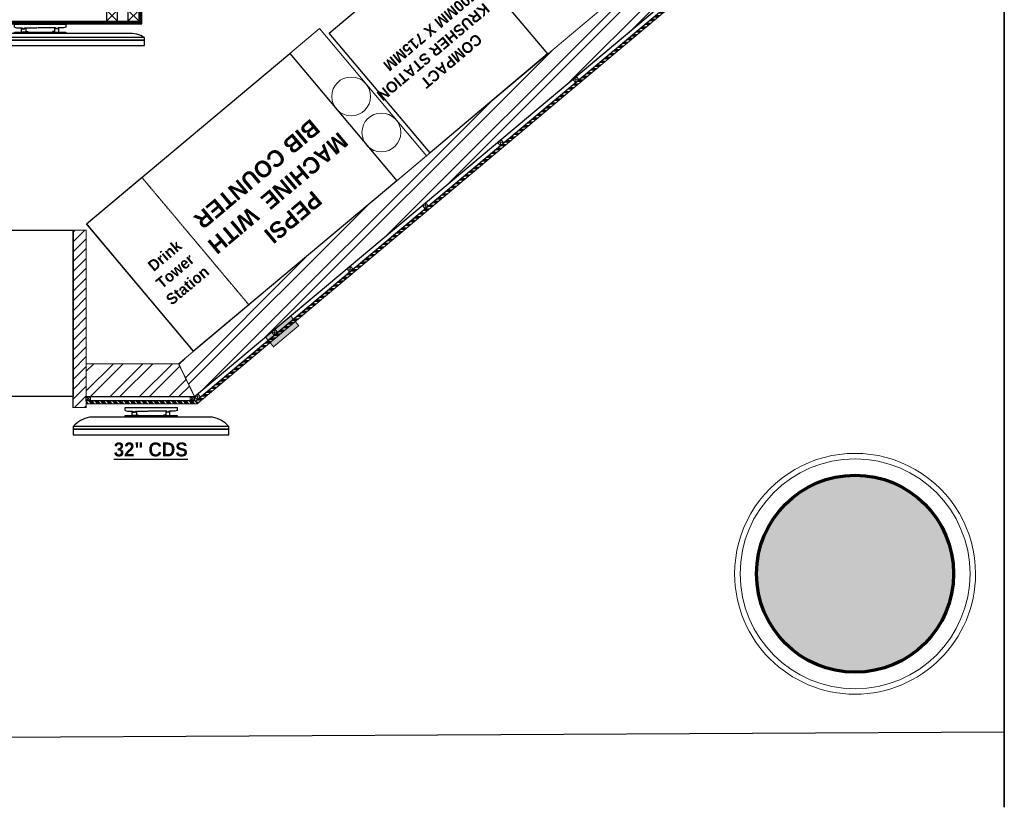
# Model space of a CAD drawing. Header units: millimetres. Extents: x -115221 to 194496, y -122556 to 375476.
# Tile 101 of 169: x 105475 to 109972, y -12674 to -9076. Entities that reach past the tile are written whole.
import ezdxf

# ---------------------------------------------------------------- set-up
doc = ezdxf.new("R2010")
doc.units = ezdxf.units.MM
doc.linetypes.add('CONTINOUS', pattern=[0])
doc.linetypes.add('HIDDEN', pattern=[0.375, 0.25, -0.125])
doc.layers.add('FUR R0', color=8, linetype='Continuous')
doc.layers.add('WWDS FURNITURE LAYOUT', color=8, linetype='Continuous')
doc.layers.add('PARTITION LAYOUT', color=36, linetype='CONTINOUS', lineweight=18)
doc.styles.add('har', font='GOTHICB.TTF')

# ---------------------------------------------------------------- blocks, each defined once
blk = doc.blocks.new('NIA_Break Line w Scale - 1-100-V2-F_B-14 PLAN')
at = {"layer": 'FUR R0'}
for p, q in [((5994.5, 266.7), (538.7, 266.7)), ((538.7, 266.7), (5994.5, 266.7))]:
    blk.add_line(p, q, dxfattribs=at)
blk = doc.blocks.new('JSDJNB')
at = {"layer": 'FUR R0'}
h = blk.add_hatch(dxfattribs=at)
h.set_pattern_fill('ANSI31', color=256, angle=90)
h.set_pattern_definition([(135, (184504.06984, -52712.82564), (-0.08838834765, -0.08838834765), [])])
h.paths.add_polyline_path([(255108.09, -67411.99), (255108.09, -67409.99), (254955.77, -67409.99), (254955.77, -67411.99)], flags=16)
h.paths.add_polyline_path([(255108.59, -67412.49), (255108.59, -67409.49), (254955.27, -67409.49), (254955.27, -67412.49)])
for p, q in [((254968.67, -67413.07), (254968.67, -67412.54)), ((254968.67, -67412.54), (254977.93, -67412.54)), ((254977.93, -67412.54), (254977.93, -67413.07)), ((255007.67, -67413.07), (255007.67, -67412.54)), ((255007.67, -67412.54), (255016.93, -67412.54)), ((255016.93, -67412.54), (255016.93, -67413.07)), ((255046.67, -67413.07), (255046.67, -67412.54)), ((255046.67, -67412.54), (255055.93, -67412.54)), ((255055.93, -67412.54), (255055.93, -67413.07)), ((255085.67, -67413.07), (255085.67, -67412.54)), ((255085.67, -67412.54), (255094.93, -67412.54)), ((255094.93, -67412.54), (255094.93, -67413.07)), ((254989.16, -67414.23), (254957.44, -67414.23)), ((255028.16, -67414.23), (254996.44, -67414.23)), ((255067.16, -67414.23), (255035.44, -67414.23)), ((255106.16, -67414.23), (255074.44, -67414.23))]:
    blk.add_line(p, q, dxfattribs=at)
for points in [[(255108.59, -67412.49), (255108.59, -67409.49), (254955.27, -67409.49), (254955.27, -67412.49)], [(255108.09, -67411.99), (255108.09, -67409.99), (254955.77, -67409.99), (254955.77, -67411.99)], [(254955.77, -67409.99), (254957.77, -67409.99), (254957.77, -67411.99), (254955.77, -67411.99)], [(254959.62, -67409.99), (254961.62, -67409.99), (254961.62, -67411.99), (254959.62, -67411.99)], [(254995.35, -67409.99), (254993.35, -67409.99), (254993.35, -67411.99), (254995.35, -67411.99)], [(255009.16, -67409.99), (255007.16, -67409.99), (255007.16, -67411.99), (255009.16, -67411.99)], [(255032.93, -67409.99), (255030.93, -67409.99), (255030.93, -67411.99), (255032.93, -67411.99)], [(255056.7, -67409.99), (255054.7, -67409.99), (255054.7, -67411.99), (255056.7, -67411.99)], [(255070.51, -67409.99), (255068.51, -67409.99), (255068.51, -67411.99), (255070.51, -67411.99)], [(255104.24, -67409.99), (255102.24, -67409.99), (255102.24, -67411.99), (255104.24, -67411.99)], [(255108.09, -67409.99), (255106.09, -67409.99), (255106.09, -67411.99), (255108.09, -67411.99)], [(254977.93, -67414.23), (254968.67, -67414.23), (254968.67, -67413.95), (254977.93, -67413.95)], [(255016.93, -67414.23), (255007.67, -67414.23), (255007.67, -67413.95), (255016.93, -67413.95)], [(255055.93, -67414.23), (255046.67, -67414.23), (255046.67, -67413.95), (255055.93, -67413.95)], [(255094.93, -67414.23), (255085.67, -67414.23), (255085.67, -67413.95), (255094.93, -67413.95)], [(254992.06, -67414.93), (254954.55, -67414.93), (254954.55, -67415.41), (254992.06, -67415.41)], [(254954.55, -67415.41), (254954.55, -67416.38), (254992.06, -67416.38), (254992.06, -67415.41)], [(255031.06, -67414.93), (254993.55, -67414.93), (254993.55, -67415.41), (255031.06, -67415.41)], [(254993.55, -67415.41), (254993.55, -67416.38), (255031.06, -67416.38), (255031.06, -67415.41)], [(255070.06, -67414.93), (255032.55, -67414.93), (255032.55, -67415.41), (255070.06, -67415.41)], [(255032.55, -67415.41), (255032.55, -67416.38), (255070.06, -67416.38), (255070.06, -67415.41)], [(255109.06, -67414.93), (255071.55, -67414.93), (255071.55, -67415.41), (255109.06, -67415.41)], [(255071.55, -67415.41), (255071.55, -67416.38), (255109.06, -67416.38), (255109.06, -67415.41)]]:
    blk.add_lwpolyline(points, close=True, dxfattribs=at)
for points in [[(254957.77, -67409.99), (254955.77, -67411.99)], [(254955.77, -67409.99), (254957.77, -67411.99)], [(254961.62, -67409.99), (254959.62, -67411.99)], [(254959.62, -67409.99), (254961.62, -67411.99)], [(254993.35, -67409.99), (254995.35, -67411.99)], [(254995.35, -67409.99), (254993.35, -67411.99)], [(255007.16, -67409.99), (255009.16, -67411.99)], [(255009.16, -67409.99), (255007.16, -67411.99)], [(255030.93, -67409.99), (255032.93, -67411.99)], [(255032.93, -67409.99), (255030.93, -67411.99)], [(255054.7, -67409.99), (255056.7, -67411.99)], [(255056.7, -67409.99), (255054.7, -67411.99)], [(255068.51, -67409.99), (255070.51, -67411.99)], [(255070.51, -67409.99), (255068.51, -67411.99)], [(255102.24, -67409.99), (255104.24, -67411.99)], [(255104.24, -67409.99), (255102.24, -67411.99)], [(255106.09, -67409.99), (255108.09, -67411.99)], [(255108.09, -67409.99), (255106.09, -67411.99)], [(254968.67, -67413.07), (254969.08, -67413.18), (254970.06, -67413.18), (254970.06, -67413.26), (254970.19, -67413.26), (254970.19, -67413.31), (254970.06, -67413.31), (254970.06, -67413.38), (254970.52, -67413.38), (254970.52, -67413.31), (254970.44, -67413.31), (254970.44, -67413.26), (254970.52, -67413.26), (254970.52, -67413.18), (254972.78, -67413.18)], [(254969.97, -67413.95), (254969.97, -67413.22), (254970.05, -67413.22), (254970.05, -67413.28), (254970.17, -67413.28), (254970.17, -67413.3), (254970.05, -67413.3), (254970.05, -67413.39), (254970.54, -67413.39), (254970.54, -67413.31), (254970.45, -67413.31), (254970.45, -67413.27), (254970.54, -67413.27), (254970.54, -67413.2), (254970.7, -67413.2), (254970.7, -67413.87), (254971.1, -67413.87), (254971.1, -67413.95), (254969.97, -67413.95)], [(254977.93, -67413.07), (254977.52, -67413.18), (254976.54, -67413.18), (254976.54, -67413.26), (254976.42, -67413.26), (254976.42, -67413.31), (254976.54, -67413.31), (254976.54, -67413.38), (254976.08, -67413.38), (254976.08, -67413.31), (254976.16, -67413.31), (254976.16, -67413.26), (254976.08, -67413.26), (254976.08, -67413.18), (254972.86, -67413.18)], [(254976.64, -67413.95), (254976.64, -67413.22), (254976.56, -67413.22), (254976.56, -67413.28), (254976.43, -67413.28), (254976.43, -67413.3), (254976.56, -67413.3), (254976.56, -67413.39), (254976.06, -67413.39), (254976.06, -67413.31), (254976.15, -67413.31), (254976.15, -67413.27), (254976.06, -67413.27), (254976.06, -67413.2), (254975.91, -67413.2), (254975.91, -67413.87), (254975.5, -67413.87), (254975.5, -67413.95), (254976.64, -67413.95)], [(255007.67, -67413.07), (255008.08, -67413.18), (255009.06, -67413.18), (255009.06, -67413.26), (255009.19, -67413.26), (255009.19, -67413.31), (255009.06, -67413.31), (255009.06, -67413.38), (255009.52, -67413.38), (255009.52, -67413.31), (255009.44, -67413.31), (255009.44, -67413.26), (255009.52, -67413.26), (255009.52, -67413.18), (255011.78, -67413.18)], [(255008.97, -67413.95), (255008.97, -67413.22), (255009.05, -67413.22), (255009.05, -67413.28), (255009.17, -67413.28), (255009.17, -67413.3), (255009.05, -67413.3), (255009.05, -67413.39), (255009.54, -67413.39), (255009.54, -67413.31), (255009.45, -67413.31), (255009.45, -67413.27), (255009.54, -67413.27), (255009.54, -67413.2), (255009.7, -67413.2), (255009.7, -67413.87), (255010.1, -67413.87), (255010.1, -67413.95), (255008.97, -67413.95)], [(255016.93, -67413.07), (255016.52, -67413.18), (255015.54, -67413.18), (255015.54, -67413.26), (255015.42, -67413.26), (255015.42, -67413.31), (255015.54, -67413.31), (255015.54, -67413.38), (255015.08, -67413.38), (255015.08, -67413.31), (255015.16, -67413.31), (255015.16, -67413.26), (255015.08, -67413.26), (255015.08, -67413.18), (255011.86, -67413.18)], [(255015.64, -67413.95), (255015.64, -67413.22), (255015.56, -67413.22), (255015.56, -67413.28), (255015.43, -67413.28), (255015.43, -67413.3), (255015.56, -67413.3), (255015.56, -67413.39), (255015.06, -67413.39), (255015.06, -67413.31), (255015.15, -67413.31), (255015.15, -67413.27), (255015.06, -67413.27), (255015.06, -67413.2), (255014.91, -67413.2), (255014.91, -67413.87), (255014.5, -67413.87), (255014.5, -67413.95), (255015.64, -67413.95)], [(255046.67, -67413.07), (255047.08, -67413.18), (255048.06, -67413.18), (255048.06, -67413.26), (255048.19, -67413.26), (255048.19, -67413.31), (255048.06, -67413.31), (255048.06, -67413.38), (255048.52, -67413.38), (255048.52, -67413.31), (255048.44, -67413.31), (255048.44, -67413.26), (255048.52, -67413.26), (255048.52, -67413.18), (255050.78, -67413.18)], [(255047.97, -67413.95), (255047.97, -67413.22), (255048.05, -67413.22), (255048.05, -67413.28), (255048.17, -67413.28), (255048.17, -67413.3), (255048.05, -67413.3), (255048.05, -67413.39), (255048.54, -67413.39), (255048.54, -67413.31), (255048.45, -67413.31), (255048.45, -67413.27), (255048.54, -67413.27), (255048.54, -67413.2), (255048.7, -67413.2), (255048.7, -67413.87), (255049.1, -67413.87), (255049.1, -67413.95), (255047.97, -67413.95)], [(255055.93, -67413.07), (255055.52, -67413.18), (255054.54, -67413.18), (255054.54, -67413.26), (255054.42, -67413.26), (255054.42, -67413.31), (255054.54, -67413.31), (255054.54, -67413.38), (255054.08, -67413.38), (255054.08, -67413.31), (255054.16, -67413.31), (255054.16, -67413.26), (255054.08, -67413.26), (255054.08, -67413.18), (255050.86, -67413.18)], [(255054.64, -67413.95), (255054.64, -67413.22), (255054.56, -67413.22), (255054.56, -67413.28), (255054.43, -67413.28), (255054.43, -67413.3), (255054.56, -67413.3), (255054.56, -67413.39), (255054.06, -67413.39), (255054.06, -67413.31), (255054.15, -67413.31), (255054.15, -67413.27), (255054.06, -67413.27), (255054.06, -67413.2), (255053.91, -67413.2), (255053.91, -67413.87), (255053.5, -67413.87), (255053.5, -67413.95), (255054.64, -67413.95)], [(255085.67, -67413.07), (255086.08, -67413.18), (255087.06, -67413.18), (255087.06, -67413.26), (255087.19, -67413.26), (255087.19, -67413.31), (255087.06, -67413.31), (255087.06, -67413.38), (255087.52, -67413.38), (255087.52, -67413.31), (255087.44, -67413.31), (255087.44, -67413.26), (255087.52, -67413.26), (255087.52, -67413.18), (255089.78, -67413.18)], [(255086.97, -67413.95), (255086.97, -67413.22), (255087.05, -67413.22), (255087.05, -67413.28), (255087.17, -67413.28), (255087.17, -67413.3), (255087.05, -67413.3), (255087.05, -67413.39), (255087.54, -67413.39), (255087.54, -67413.31), (255087.45, -67413.31), (255087.45, -67413.27), (255087.54, -67413.27), (255087.54, -67413.2), (255087.7, -67413.2), (255087.7, -67413.87), (255088.1, -67413.87), (255088.1, -67413.95), (255086.97, -67413.95)], [(255094.93, -67413.07), (255094.52, -67413.18), (255093.54, -67413.18), (255093.54, -67413.26), (255093.42, -67413.26), (255093.42, -67413.31), (255093.54, -67413.31), (255093.54, -67413.38), (255093.08, -67413.38), (255093.08, -67413.31), (255093.16, -67413.31), (255093.16, -67413.26), (255093.08, -67413.26), (255093.08, -67413.18), (255089.86, -67413.18)], [(255093.64, -67413.95), (255093.64, -67413.22), (255093.56, -67413.22), (255093.56, -67413.28), (255093.43, -67413.28), (255093.43, -67413.3), (255093.56, -67413.3), (255093.56, -67413.39), (255093.06, -67413.39), (255093.06, -67413.31), (255093.15, -67413.31), (255093.15, -67413.27), (255093.06, -67413.27), (255093.06, -67413.2), (255092.91, -67413.2), (255092.91, -67413.87), (255092.5, -67413.87), (255092.5, -67413.95), (255093.64, -67413.95)]]:
    blk.add_lwpolyline(points, dxfattribs=at)
for centre, start, end in [((254956.96, -67418.56), 83.6436, 123.5886), ((254989.64, -67418.56), 56.4114, 96.3564), ((254995.96, -67418.56), 83.6436, 123.5886), ((255028.64, -67418.56), 56.4114, 96.3564), ((255034.96, -67418.56), 83.6436, 123.5886), ((255067.64, -67418.56), 56.4114, 96.3564), ((255073.96, -67418.56), 83.6436, 123.5886), ((255106.64, -67418.56), 56.4114, 96.3564)]:
    blk.add_arc(centre, 4.36, start, end, dxfattribs=at)
at = {"layer": 'FUR R0', "style": 'har'}
blk.add_text('%%U43" DMB 4NOS.', height=3, dxfattribs=at).set_placement((255015.47, -67420.92))
blk = doc.blocks.new('STHSRTHRSTHTR')
at = {"layer": 'FUR R0'}
for p, q in [((1771572, 2847078.5), (1771572, 2847091.9)), ((1771572, 2847091.9), (1771810.3, 2847091.9)), ((1771810.3, 2847091.9), (1771810.3, 2847078.5)), ((1771972.3, 2847048.5), (1771410, 2847048.5))]:
    blk.add_line(p, q, dxfattribs=at)
for points in [[(1771572, 2847078.5), (1771582.6, 2847075.6), (1771607.7, 2847075.6), (1771607.7, 2847073.4), (1771611, 2847073.4), (1771611, 2847072.1), (1771607.7, 2847072.1), (1771607.7, 2847070.5), (1771619.7, 2847070.5), (1771619.7, 2847072.1), (1771617.5, 2847072.1), (1771617.5, 2847073.4), (1771619.7, 2847073.4), (1771619.7, 2847075.6), (1771677.8, 2847075.6)], [(1771810.3, 2847078.5), (1771799.7, 2847075.6), (1771774.6, 2847075.6), (1771774.6, 2847073.4), (1771771.3, 2847073.4), (1771771.3, 2847072.1), (1771774.6, 2847072.1), (1771774.6, 2847070.5), (1771762.6, 2847070.5), (1771762.6, 2847072.1), (1771764.8, 2847072.1), (1771764.8, 2847073.4), (1771762.6, 2847073.4), (1771762.6, 2847075.6), (1771679.6, 2847075.6)], [(1771605.3, 2847055.8), (1771605.3, 2847074.6), (1771607.3, 2847074.6), (1771607.3, 2847073), (1771610.6, 2847073), (1771610.6, 2847072.5), (1771607.3, 2847072.5), (1771607.3, 2847070.2), (1771620.1, 2847070.2), (1771620.1, 2847072.3), (1771617.8, 2847072.3), (1771617.8, 2847073.1), (1771620.1, 2847073.1), (1771620.1, 2847075.2), (1771624.1, 2847075.2), (1771624.1, 2847057.9), (1771634.5, 2847057.9), (1771634.5, 2847055.8), (1771605.3, 2847055.8)], [(1771776.9, 2847055.8), (1771776.9, 2847074.6), (1771775, 2847074.6), (1771775, 2847073), (1771771.6, 2847073), (1771771.6, 2847072.5), (1771775, 2847072.5), (1771775, 2847070.2), (1771762.1, 2847070.2), (1771762.1, 2847072.3), (1771764.5, 2847072.3), (1771764.5, 2847073.1), (1771762.1, 2847073.1), (1771762.1, 2847075.2), (1771758.2, 2847075.2), (1771758.2, 2847057.9), (1771747.8, 2847057.9), (1771747.8, 2847055.8), (1771776.9, 2847055.8)]]:
    blk.add_lwpolyline(points, dxfattribs=at)
for points in [[(1771810.3, 2847048.5), (1771572, 2847048.5), (1771572, 2847055.8), (1771810.3, 2847055.8)], [(1772046.7, 2847005.1), (1771335.5, 2847005.1), (1771335.5, 2846992.7), (1772046.7, 2846992.7)], [(1771335.5, 2846992.7), (1771335.5, 2846967.8), (1772046.7, 2846967.8), (1772046.7, 2846992.7)]]:
    blk.add_lwpolyline(points, close=True, dxfattribs=at)
for centre, start, end in [((1771440.5, 2846910.7), 102.4681, 138.0448), ((1771941.8, 2846910.7), 41.9552, 77.5319)]:
    blk.add_arc(centre, 141.1, start, end, dxfattribs=at)
at = {"layer": 'FUR R0', "style": 'har'}
blk.add_text('%%U32" CDS', height=63.5, rotation=0, dxfattribs=at).set_placement((1771520.8, 2846868.9, 0))
blk = doc.blocks.new('WOODEN BLOCK')
at = {"layer": 'PARTITION LAYOUT', "color": 8, "linetype": 'Continuous', "lineweight": 0, "ltscale": 8}
for p, q in [((1004420.85, -614217.11), (1004419.25, -614218.71)), ((1004419.25, -614217.11), (1004420.85, -614218.71))]:
    blk.add_line(p, q, dxfattribs=at)
blk.add_lwpolyline([(1004419.25, -614217.11), (1004420.85, -614217.11), (1004420.85, -614218.71), (1004419.25, -614218.71)], close=True, dxfattribs=at)
blk = doc.blocks.new('FUR R0')
at = {"layer": 'WWDS FURNITURE LAYOUT'}
h = blk.add_hatch(dxfattribs=at)
h.set_pattern_fill('ANSI32', color=8, scale=10, angle=180)
h.set_pattern_definition([(225, (1979671.92, 2798471.85), (67.351921, -67.351921), []), (225, (1979627.02, 2798471.85), (67.351921, -67.351921), [])])
h.paths.add_polyline_path([(211.7, -3426.8), (50, -3351.4), (-2987.9, -5900.5), (-2915.1, -6050.5)])
at = {"layer": 'WWDS FURNITURE LAYOUT', "linetype": 'Continuous', "lineweight": 0, "ltscale": 8, "transparency": 33554687}
h = blk.add_hatch(dxfattribs=at)
h.set_pattern_fill('ANSI34', color=8, angle=670.005)
h.set_pattern_definition([(355.0050235, (520356.534, -3279481.497), (1.658653, 18.9776545), []), (355.0050235, (520359.42, -3279484.936), (1.658653, 18.9776545), []), (355.0050235, (520362.307, -3279488.376), (1.658653, 18.9776545), []), (355.0050235, (520365.193, -3279491.815), (1.658653, 18.9776545), [])])
h.paths.add_polyline_path([(244.3, -3441.9), (231.8, -3436), (-2907.7, -6070.5), (-2903.2, -6083)])
at = {"layer": 'WWDS FURNITURE LAYOUT'}
h = blk.add_hatch(dxfattribs=at)
h.set_pattern_fill('ANSI31', color=8, scale=10)
h.set_pattern_definition([(45, (-1679846.482, -2828969.47), (-22.4506403, 22.4506403), [])])
h.paths.add_polyline_path([(-3410, -5289.8), (-3470, -5289.8), (-3470, -6100.5), (-3410, -6100.5)])
at = {"layer": 'WWDS FURNITURE LAYOUT', "transparency": 33554687}
h = blk.add_hatch(color=8, dxfattribs=at)
h.dxf.hatch_style = 1
h.paths.add_polyline_path([(-2591.1, -5778.6), (-2554.3, -5822.9), (-2439.4, -5726.4), (-2475.7, -5681.8)])
at = {"layer": 'WWDS FURNITURE LAYOUT'}
h = blk.add_hatch(dxfattribs=at)
h.set_pattern_fill('ANSI32', color=8, scale=10, angle=180)
h.set_pattern_definition([(225, (-1707085.58, -2849989.47), (67.351921, -67.351921), []), (225, (-1707130.48, -2849989.47), (67.351921, -67.351921), [])])
h.paths.add_polyline_path([(-2915.1, -6050.5), (-3410, -6050.5), (-3410, -5900.5), (-2987.9, -5900.5)])
at = {"layer": 'WWDS FURNITURE LAYOUT', "linetype": 'Continuous', "lineweight": 0, "ltscale": 8, "transparency": 33554687}
h = blk.add_hatch(dxfattribs=at)
h.set_pattern_fill('ANSI34', color=8, angle=630.0048)
h.set_pattern_definition([(315.0047824, (-1706693.54, -2849989.469), (13.46925978, 13.47150849), []), (315.0047824, (-1706693.54, -2849993.959), (13.46925978, 13.47150849), []), (315.0047824, (-1706693.54, -2849998.449), (13.46925978, 13.47150849), []), (315.0047824, (-1706693.54, -2850002.94), (13.46925978, 13.47150849), [])])
h.paths.add_polyline_path([(-2903.2, -6083), (-2907.7, -6070.5), (-3410, -6070.5), (-3410, -6083)])
at = {"layer": 'WWDS FURNITURE LAYOUT'}
blk.add_hatch(color=8, dxfattribs=at).paths.add_polyline_path([(138.7, -6411.2), (64.4, -6411.2), (-10.6, -6424), (-79.2, -6447.5), (-144.6, -6482.9), (-203.2, -6528.5), (-253.6, -6583.2), (-294.2, -6645.4), (-324.1, -6713.5), (-342.3, -6785.6), (-348.4, -6859.6), (-342.3, -6933.7), (-324.1, -7005.7), (-294.2, -7073.8), (-253.6, -7136), (-203.2, -7190.7), (-144.6, -7236.3), (-79.2, -7271.7), (-8.9, -7295.9), (64.4, -7308.1), (138.7, -7308.1), (212, -7295.9), (282.3, -7271.7), (347.7, -7236.3), (406.3, -7190.7), (456.7, -7136), (497.3, -7073.8), (527.2, -7005.7), (545.4, -6933.7), (551.6, -6859.6), (545.4, -6785.6), (527.2, -6713.5), (497.3, -6645.4), (456.7, -6583.2), (406.3, -6528.5), (347.7, -6482.9), (282.3, -6447.5), (212, -6423.4)])
at = {"layer": 'WWDS FURNITURE LAYOUT', "color": 8}
blk.add_line((783.1, -7583.4), (-4649.1, -7612.5), dxfattribs=at)
blk.add_line((783.1, -7583.4), (-4649.1, -7612.5), dxfattribs=at)
at = {"layer": 'WWDS FURNITURE LAYOUT', "color": 8, "const_width": 5}
for points in [[(211.7, -3426.8), (50, -3351.4), (-2987.9, -5900.5), (-2915.1, -6050.5)], [(-3410, -5289.8), (-3470, -5289.8), (-3470, -6100.5), (-3410, -6100.5)], [(-2915.1, -6050.5), (-3410, -6050.5), (-3410, -5900.5), (-2987.9, -5900.5)]]:
    blk.add_lwpolyline(points, close=True, dxfattribs=at)
at = {"layer": 'WWDS FURNITURE LAYOUT', "color": 8, "ltscale": 3, "transparency": 33554687}
for points in [[(-2915.1, -6050.5), (211.7, -3426.8), (224.6, -3442.1), (-2902.2, -6065.9)], [(-3410, -6050.5), (-2915.1, -6050.5), (-2915.1, -6070.5), (-3410, -6070.5)]]:
    blk.add_lwpolyline(points, close=True, dxfattribs=at)
at = {"layer": 'WWDS FURNITURE LAYOUT', "color": 8, "linetype": 'Continuous', "lineweight": 0, "ltscale": 8, "transparency": 33554687}
for points in [[(244.3, -3441.9), (231.8, -3436), (-2907.7, -6070.5), (-2903.2, -6083)], [(-2903.2, -6083), (-2907.7, -6070.5), (-3410, -6070.5), (-3410, -6083)]]:
    blk.add_lwpolyline(points, close=True, dxfattribs=at)
at = {"layer": 'WWDS FURNITURE LAYOUT', "color": 8, "ltscale": 50}
blk.add_lwpolyline([(-1303.6, -4484.8), (-1838.6, -4936.2), (-2299.7, -4389.7), (-1764.6, -3938.3)], close=True, dxfattribs=at)
at = {"layer": 'WWDS FURNITURE LAYOUT', "color": 8, "linetype": 'Continuous', "lineweight": 0}
blk.add_lwpolyline([(-1856, -4950.8), (-1991.8, -5064.7), (-2480.4, -4482.5), (-2344.5, -4368.6)], close=True, dxfattribs=at)
at = {"layer": 'WWDS FURNITURE LAYOUT', "color": 8}
for points in [[(-2919.4, -5843.1), (-3407.9, -5260.9), (-2480.4, -4482.5), (-1991.8, -5064.7)], [(-3470, -5289.8), (-3470, -6050.5), (-6715, -6050.5), (-6715, -5900.5), (-7193.6, -5900.5), (-7193.6, -5289.8)]]:
    blk.add_lwpolyline(points, close=True, dxfattribs=at)
at = {"layer": 'WWDS FURNITURE LAYOUT', "color": 8, "linetype": 'HIDDEN', "ltscale": 4}
blk.add_lwpolyline([(-3155.7, -5049.2), (-2667.1, -5631.4), (-2919.4, -5843.1), (-3407.9, -5260.9)], close=True, dxfattribs=at)
at = {"layer": 'WWDS FURNITURE LAYOUT', "color": 8, "const_width": 5}
blk.add_lwpolyline([(-2591.1, -5778.6), (-2554.3, -5822.9), (-2439.4, -5726.4), (-2475.7, -5681.8), (-2591.1, -5778.6)], dxfattribs=at)
at = {"layer": 'WWDS FURNITURE LAYOUT', "color": 8, "lineweight": 15}
blk.add_lwpolyline([(-448.4, -6860.1, 0.999308), (651.6, -6860.1, 1.000692)], format="xyb", close=True, dxfattribs=at)
at = {"layer": 'WWDS FURNITURE LAYOUT', "color": 8, "linetype": 'Continuous', "lineweight": 0}
for centre in [(-2199.8, -4679.3, 0), (-2061.7, -4843.9, 0)]:
    blk.add_circle(centre, 88.7, dxfattribs=at)
at = {"layer": 'WWDS FURNITURE LAYOUT', "color": 8, "lineweight": 9}
blk.add_circle((101.6, -6859.8), 525, dxfattribs=at)
at = {"layer": 'WWDS FURNITURE LAYOUT', "color": 8, "lineweight": 70}
blk.add_circle((101.6, -6859.6), 450, dxfattribs=at)
at = {"layer": 'WWDS FURNITURE LAYOUT', "color": 8, "rotation": 89.99999999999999}
blk.add_blockref('NIA_Break Line w Scale - 1-100-V2-F_B-14 PLAN', (1049.8, -8465.3), dxfattribs=at)
at = {"layer": 'WWDS FURNITURE LAYOUT', "color": 8, "linetype": 'Continuous', "lineweight": 0, "xscale": 25.4, "yscale": 25.4, "zscale": 25.4}
blk.add_blockref('JSDJNB', (-6482913.9, 1707929, 0), dxfattribs=at)
at = {"layer": 'WWDS FURNITURE LAYOUT', "color": 8, "linetype": 'Continuous', "lineweight": 0, "transparency": 33554687, "xscale": 12.50000004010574, "yscale": 12.50000004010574, "zscale": 12.50000004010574}
for p, rotation in [((2186946.6, -14557742.4), 129.9970002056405), ((2186602.7, -14558031), 129.9970002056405), ((2186258.6, -14558319.7), 129.9970002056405), ((2185914.6, -14558608.3), 129.9970002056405), ((2185570.6, -14558897), 129.9970002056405), ((-7682171.8, -12560670.2), 89.99521758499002), ((-7681696.9, -12560670.2), 89.99521758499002), ((2185218.9, -14559192.1), 129.9970002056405)]:
    blk.add_blockref('WOODEN BLOCK', p, dxfattribs=dict(at, rotation=rotation))
at = {"layer": 'WWDS FURNITURE LAYOUT', "color": 8}
blk.add_blockref('STHSRTHRSTHTR', (-1774804.6, -2853192.5), dxfattribs=at)
at = {"layer": 'WWDS FURNITURE LAYOUT', "color": 8, "style": 'har'}
for s, height, rotation, p in [('700MM X 715MM', 50.167, 220.1613, (-1653.2, -4187.5, 0)), ('KRUSHER STATION', 50.167, 220.1613, (-1594.5, -4249, 0)), ('COMPACT', 50.17, 220.1613, (-1628.5, -4388.8, 0)), ('BIB COUNTER', 76, 220, (-2384.2, -4778.1, 0)), ('MACHINE  WITH', 76, 220, (-2255.7, -4838.1, 0)), ('PEPSI', 76, 220, (-2374.6, -5105.8, 0)), (' Drink', 50.67, 40, (-3115.9, -5493.8)), ('Tower', 50.67, 40, (-3064.3, -5560.8)), ('Station', 50.67, 40, (-3019, -5635.9))]:
    blk.add_text(s, height=height, rotation=rotation, dxfattribs=at).set_placement(p)

msp = doc.modelspace()

# ---------------------------------------------------------------- block references
at = {"layer": 'WWDS FURNITURE LAYOUT'}
msp.add_blockref('FUR R0', (109188.4, -4747.2), dxfattribs=at)

doc.saveas('drawing.dxf')
